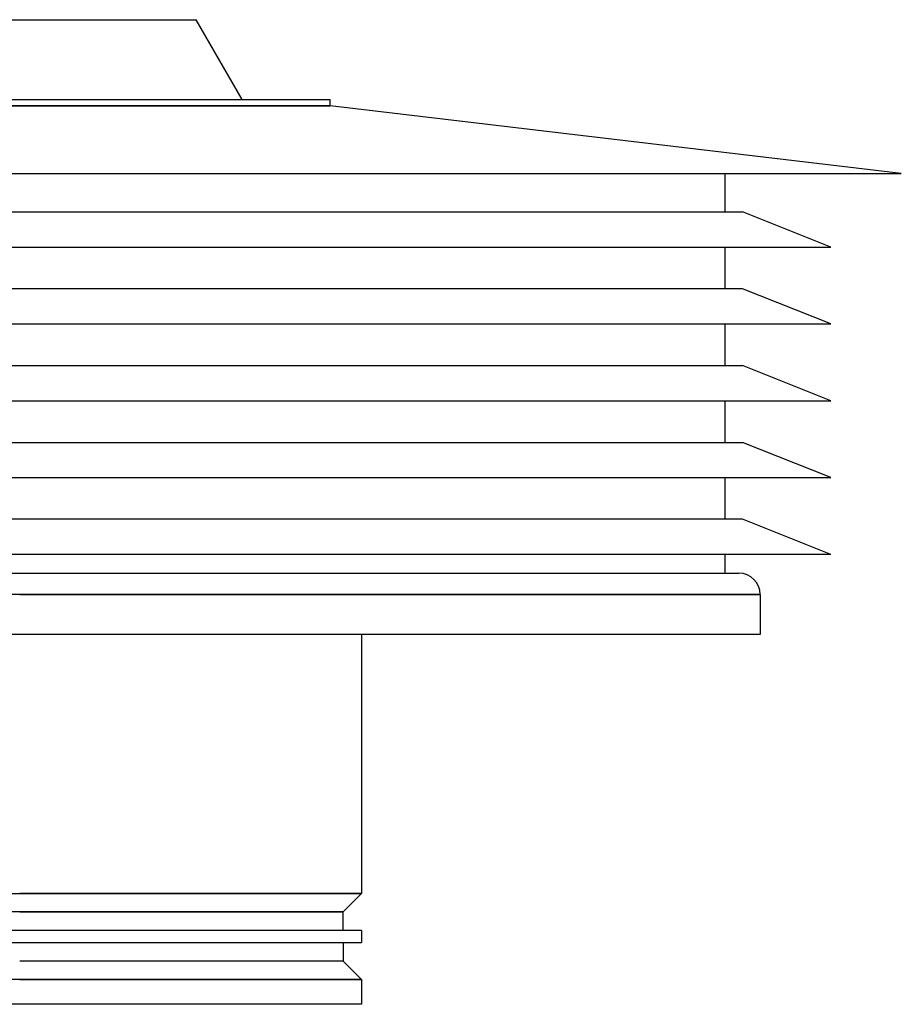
# Model space of a CAD drawing. Header units: millimetres. Extents: x -213 to 205, y -229 to 0.
# Tile 3 of 3: x 0 to 205, y -229 to 0. Entities that reach past the tile are written whole.
import ezdxf

# ---------------------------------------------------------------- set-up
doc = ezdxf.new("R2010")
doc.units = ezdxf.units.MM
doc.layers.add('HIDDEN', color=7, linetype='Continuous')
doc.layers.add('THICK', color=7, linetype='Continuous')

msp = doc.modelspace()

# ---------------------------------------------------------------- linework, layer by layer
at = {"layer": 'HIDDEN'}
for p, q in [((72.22, -20.01), (-72.22, -20.01)), ((0, -133.7), (172.2, -133.7)), ((79.5, -203.2), (0, -203.2)), ((0, -207.5), (75.2, -207.5)), ((75.2, -218.95), (0, -218.95)), ((0, -223.25), (79.5, -223.25))]:
    msp.add_line(p, q, dxfattribs=at)
at = {"layer": 'THICK'}
for p, q in [((-41, 0), (41, 0)), ((51.72, -18.58), (41, 0)), ((-72.22, -18.58), (72.22, -18.58)), ((-72.22, -20.01), (72.22, -20.01)), ((72.22, -20.01), (72.22, -18.58)), ((205, -35.75), (72.22, -20.01)), ((-205, -35.75), (205, -35.75)), ((164, -35.75), (164, -44.69)), ((-168.1, -44.69), (168.1, -44.69)), ((188.6, -52.89), (168.1, -44.69)), ((-188.6, -52.89), (188.6, -52.89)), ((164, -52.89), (164, -62.56)), ((168.1, -62.56), (-168.1, -62.56)), ((188.6, -70.76), (168.1, -62.56)), ((-188.6, -70.76), (188.6, -70.76)), ((164, -70.76), (164, -80.44)), ((-168.1, -80.44), (168.1, -80.44)), ((188.6, -88.64), (168.1, -80.44)), ((-188.6, -88.64), (188.6, -88.64)), ((164, -88.64), (164, -98.31)), ((-168.1, -98.31), (168.1, -98.31)), ((188.6, -106.51), (168.1, -98.31)), ((-188.6, -106.51), (188.6, -106.51)), ((164, -106.51), (164, -116.19)), ((168.1, -116.19), (-168.1, -116.19)), ((188.6, -124.39), (168.1, -116.19)), ((188.6, -124.39), (-188.6, -124.39)), ((164, -124.39), (164, -128.7)), ((-167.2, -128.7), (0, -128.7)), ((0, -128.7), (167.2, -128.7)), ((0, -133.7), (-169.43, -133.7)), ((172.2, -133.7), (0, -133.7)), ((172.2, -133.7), (172.2, -143)), ((172.2, -143), (-169.43, -143)), ((79.5, -143), (79.5, -203.2)), ((-79.5, -203.2), (0, -203.2)), ((0, -203.2), (79.5, -203.2)), ((75.2, -207.5), (79.5, -203.2)), ((0, -207.5), (-75.2, -207.5)), ((75.2, -207.5), (0, -207.5)), ((75.2, -211.8), (75.2, -207.5)), ((79.5, -211.8), (-79.5, -211.8)), ((79.5, -211.8), (79.5, -214.65)), ((-79.5, -214.65), (79.5, -214.65)), ((75.2, -214.65), (75.2, -218.95)), ((75.2, -218.95), (0, -218.95)), ((75.2, -218.95), (79.5, -223.25)), ((0, -223.25), (-79.5, -223.25)), ((79.5, -223.25), (0, -223.25)), ((79.5, -223.25), (79.5, -229)), ((79.5, -229), (-79.5, -229))]:
    msp.add_line(p, q, dxfattribs=at)
msp.add_arc((167.2, -133.7), 5, 0.0001, 90, dxfattribs=at)

doc.saveas('drawing.dxf')
